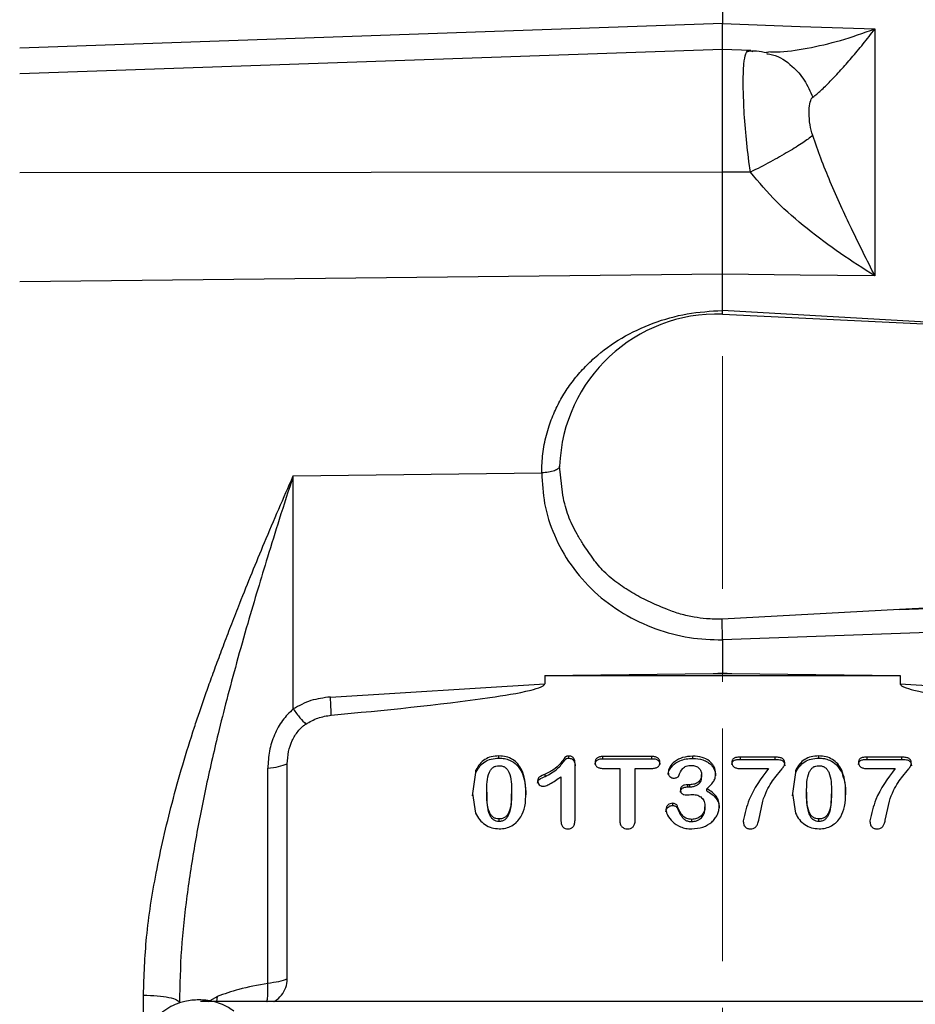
# Model space of a CAD drawing. Header units: inches. Extents: x 0.6 to 16.3, y 0.2 to 11.5.
# Tile 5 of 20: x 3.1 to 5.1, y 6.9 to 9.1. Entities that reach past the tile are written whole.
import ezdxf

# ---------------------------------------------------------------- set-up
doc = ezdxf.new("R2010")
doc.units = ezdxf.units.IN
doc.header["$MEASUREMENT"] = 0
doc.linetypes.add('CENTERX2', pattern=[0.8, 0.5, -0.1, 0.1, -0.1])
doc.styles.add('SLDTEXTSTYLE0', font='TXT', dxfattribs={"width": 0.75})
doc.dimstyles.new('SLDDIMSTYLE0', dxfattribs={"dimtxt": 0.137795, "dimasz": 0.14, "dimexe": 0, "dimexo": 0.0625, "dimgap": 0.034449, "dimtad": 0, "dimdec": 1, "dimlfac": 1.5, "dimrnd": 1e-09, "dimzin": 12, "dimdsep": 46, "dimtxsty": 'SLDTEXTSTYLE0', "dimblk1": 'CLOSED', "dimblk2": 'CLOSED', "dimsah": 1, "dimcen": 0.09, "dimadec": 0, "dimazin": 3, "dimtfac": 1, "dimtdec": 1, "dimtofl": 0, "dimtmove": 0, "dimatfit": 3, "dimldrblk": 'CLOSED', "dimfxl": 0, "dimfrac": 2, "dimtolj": 1, "dimtzin": 12, "dimarcsym": 0})
doc.dimstyles.new('SLDDIMSTYLE1', dxfattribs={"dimtxt": 0.137795, "dimasz": 0.14, "dimexe": 0, "dimexo": 0.0625, "dimgap": 0.034449, "dimtad": 0, "dimdec": 1, "dimlfac": 1.5, "dimrnd": 1e-09, "dimzin": 12, "dimdsep": 46, "dimtxsty": 'SLDTEXTSTYLE0', "dimblk1": 'CLOSED', "dimblk2": 'CLOSED', "dimsah": 1, "dimcen": 0.09, "dimadec": 0, "dimazin": 3, "dimtfac": 1, "dimtofl": 0, "dimtmove": 0, "dimatfit": 3, "dimldrblk": 'CLOSED', "dimfxl": 0, "dimfrac": 2, "dimtolj": 1, "dimtzin": 12, "dimarcsym": 0})

# ---------------------------------------------------------------- blocks, each defined once
blk = doc.blocks.new('_Closed')
at = {"color": 0, "linetype": 'ByBlock', "lineweight": -2}
for p, q in [((-1, 0.166667), (0, 0)), ((-1, 0.166667), (-1, -0.166667)), ((0, 0), (-1, -0.166667)), ((0, 0), (-1, 0))]:
    blk.add_line(p, q, dxfattribs=at)
blk = doc.blocks.new('_D_1')
at = {"color": 7, "linetype": 'Continuous', "lineweight": 0}
for p, q in [((5.9274, 10.0474), (5.8854, 10.0474)), ((5.8854, 10.0474), (5.8854, 9.8287)), ((6.2328, 10.0474), (6.2748, 10.0474)), ((6.2748, 10.0474), (6.2748, 9.8287)), ((7.6893, 5.975), (7.6893, 9.8883)), ((4.6439, 9.849), (5.7645, 9.849)), ((7.6893, 9.849), (6.3957, 9.849)), ((5.8854, 9.8287), (5.9274, 9.8287)), ((6.2748, 9.8287), (6.2328, 9.8287))]:
    blk.add_line(p, q, dxfattribs=at)
at = {"color": 7, "linetype": 'Continuous', "lineweight": 18, "xscale": 0.14, "yscale": 0.14, "rotation": 180.0000000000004}
blk.add_blockref('_Closed', (4.6439, 9.849), dxfattribs=at)
at = {"color": 7, "linetype": 'Continuous', "lineweight": 18, "xscale": 0.14, "yscale": 0.14}
blk.add_blockref('_Closed', (7.6893, 9.849), dxfattribs=at)
at = {"color": 7, "linetype": 'Continuous', "lineweight": 18, "char_height": 0.1378, "attachment_point": 1, "style": 'SLDTEXTSTYLE0'}
for s, insert in [('116', (5.9274, 10.0063)), ('4.6', (5.9528, 9.8001))]:
    blk.add_mtext(s, dxfattribs=dict(at, insert=insert))
blk = doc.blocks.new('_D_3')
at = {"color": 7, "linetype": 'Continuous', "lineweight": 0}
for p, q in [((2.8565, 10.7189), (2.8145, 10.7189)), ((2.8145, 10.7189), (2.8145, 10.5002)), ((3.162, 10.7189), (3.204, 10.7189)), ((3.204, 10.7189), (3.204, 10.5002)), ((1.1887, 7.6905), (1.1887, 10.5598)), ((4.6439, 10.1703), (4.6439, 10.5598)), ((1.1887, 10.5205), (2.6937, 10.5205)), ((4.6439, 10.5205), (3.3248, 10.5205)), ((2.8145, 10.5002), (2.8565, 10.5002)), ((3.204, 10.5002), (3.162, 10.5002))]:
    blk.add_line(p, q, dxfattribs=at)
at = {"color": 7, "linetype": 'Continuous', "lineweight": 18, "xscale": 0.14, "yscale": 0.14, "rotation": 180.0000000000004}
blk.add_blockref('_Closed', (1.1887, 10.5205), dxfattribs=at)
at = {"color": 7, "linetype": 'Continuous', "lineweight": 18, "xscale": 0.14, "yscale": 0.14}
blk.add_blockref('_Closed', (4.6439, 10.5205), dxfattribs=at)
at = {"color": 7, "linetype": 'Continuous', "lineweight": 18, "char_height": 0.1378, "attachment_point": 1, "style": 'SLDTEXTSTYLE0'}
for s, insert in [('132', (2.8565, 10.6778)), ('5.2', (2.882, 10.4716))]:
    blk.add_mtext(s, dxfattribs=dict(at, insert=insert))

msp = doc.modelspace()

# ---------------------------------------------------------------- linework, layer by layer
at = {"color": 7, "linetype": 'CENTERX2', "lineweight": 18}
msp.add_line((4.6439, 3.8355), (4.6439, 10.1309), dxfattribs=at)
at = {"color": 7, "linetype": 'Continuous', "lineweight": 25}
for p, q in [((4.6439, 9.407), (4.6439, 9.0496)), ((4.6439, 9.0496), (3.1343, 8.9966)), ((4.6439, 9.0496), (4.8106, 9.0438)), ((4.8106, 9.0438), (4.9714, 9.0382)), ((4.9714, 9.0382), (4.9714, 8.5078)), ((4.6439, 8.9942), (3.1343, 8.9415)), ((4.7046, 8.9921), (4.6439, 8.9942)), ((4.6439, 8.7306), (4.6439, 8.9942)), ((4.7041, 8.991), (4.7008, 8.9922)), ((4.8361, 8.8899), (4.8378, 8.8915)), ((4.7041, 8.7304), (4.7008, 8.7533)), ((4.6439, 8.7306), (3.1343, 8.7288)), ((4.7041, 8.7304), (4.6439, 8.7306)), ((4.6439, 8.5113), (3.1343, 8.4953)), ((4.6439, 8.4336), (4.6439, 8.5113)), ((4.8106, 8.5095), (4.6439, 8.5113)), ((4.9714, 8.5078), (4.8106, 8.5095)), ((4.6438, 8.4259), (4.6439, 8.4336)), ((4.6439, 8.4256), (6.4905, 8.3353)), ((3.7218, 8.078), (4.2556, 8.0847)), ((4.3008, 8.0365), (4.2942, 8.0991)), ((3.7218, 7.5775), (3.7218, 8.078)), ((6.4905, 7.8629), (5.0243, 7.7912)), ((5.0243, 7.7912), (5.5654, 7.8109)), ((5.0243, 7.7912), (4.6436, 7.7704)), ((5.5661, 7.7593), (4.6439, 7.7257)), ((4.6439, 7.7257), (4.6439, 7.6549)), ((4.2621, 7.6491), (4.6241, 7.6536)), ((4.2621, 7.6491), (4.2621, 7.6314)), ((4.2621, 7.6491), (5.0257, 7.6491)), ((4.6241, 7.6536), (4.6439, 7.6549)), ((4.6241, 7.6536), (4.6439, 7.6539)), ((4.6439, 7.6549), (4.6638, 7.6536)), ((4.6439, 7.6539), (4.6439, 7.6549)), ((4.6439, 7.6539), (4.6638, 7.6536)), ((4.6638, 7.6536), (5.0257, 7.6491)), ((5.0257, 7.6491), (5.0257, 7.6314)), ((3.8017, 7.6031), (4.2621, 7.6314)), ((5.0257, 7.6314), (5.4862, 7.6031)), ((4.1636, 7.4718), (4.1636, 7.4766)), ((4.3143, 7.4716), (4.3143, 7.4763)), ((4.4926, 7.4754), (4.3871, 7.4754)), ((4.3871, 7.4706), (4.3871, 7.4754)), ((4.3871, 7.4706), (4.4926, 7.4706)), ((4.4926, 7.4706), (4.4926, 7.4754)), ((4.5804, 7.4713), (4.5804, 7.4761)), ((4.7575, 7.4739), (4.683, 7.4739)), ((4.683, 7.4691), (4.683, 7.4739)), ((4.683, 7.4691), (4.7575, 7.4691)), ((4.7575, 7.4691), (4.7575, 7.4739)), ((4.8507, 7.4718), (4.8507, 7.4766)), ((5.0295, 7.4739), (4.955, 7.4739)), ((4.955, 7.4691), (4.955, 7.4739)), ((4.955, 7.4691), (5.0295, 7.4691)), ((5.0295, 7.4691), (5.0295, 7.4739)), ((3.6673, 6.9879), (3.6673, 7.4501)), ((3.7091, 6.9975), (3.7091, 7.4597)), ((4.1144, 7.4458), (4.1071, 7.3957)), ((4.1144, 7.441), (4.1144, 7.4458)), ((4.213, 7.4414), (4.213, 7.4462)), ((4.3274, 7.3408), (4.3274, 7.4603)), ((4.3871, 7.4498), (4.4233, 7.4498)), ((4.4233, 7.4498), (4.4233, 7.3386)), ((4.4564, 7.3386), (4.4564, 7.4498)), ((4.4564, 7.4498), (4.4926, 7.4498)), ((4.683, 7.4494), (4.7428, 7.4494)), ((4.8015, 7.4458), (4.7942, 7.3957)), ((4.8015, 7.441), (4.8015, 7.4458)), ((4.9001, 7.4414), (4.9001, 7.4462)), ((4.955, 7.4494), (5.0149, 7.4494)), ((4.1071, 7.3909), (4.1144, 7.441)), ((4.263, 7.4324), (4.263, 7.4372)), ((4.297, 7.4317), (4.297, 7.3367)), ((4.5993, 7.4318), (4.5993, 7.4366)), ((4.7942, 7.3909), (4.8015, 7.441)), ((4.5741, 7.4148), (4.5696, 7.4148)), ((4.5696, 7.41), (4.5696, 7.4148)), ((4.5696, 7.41), (4.5741, 7.41)), ((4.5741, 7.41), (4.5741, 7.4148)), ((4.6103, 7.4013), (4.6103, 7.4061)), ((4.1071, 7.3957), (4.1138, 7.3538)), ((4.1377, 7.3987), (4.1377, 7.3939)), ((4.1909, 7.3996), (4.1909, 7.3948)), ((4.7942, 7.3957), (4.8009, 7.3538)), ((4.8248, 7.3987), (4.8248, 7.3939)), ((4.878, 7.3996), (4.878, 7.3948)), ((4.5373, 7.37), (4.5373, 7.3748)), ((4.5471, 7.3641), (4.5471, 7.3689)), ((4.6064, 7.3627), (4.6064, 7.3675)), ((4.7218, 7.3386), (4.7304, 7.3796)), ((4.9938, 7.3386), (5.0025, 7.3796)), ((4.1642, 7.3364), (4.1642, 7.3411)), ((4.5782, 7.3355), (4.5782, 7.3403)), ((4.8513, 7.3364), (4.8513, 7.3411)), ((5.7655, 6.9487), (3.523, 6.9487))]:
    msp.add_line(p, q, dxfattribs=at)
at = {"color": 8, "linetype": 'Continuous', "lineweight": 25}
for p, q in [((4.7041, 8.991), (4.7094, 8.9901)), ((5.5536, 8.3811), (4.6439, 8.4336)), ((3.4001, 6.9104), (3.4001, 6.9625)), ((3.5399, 6.9487), (3.5586, 6.9597)), ((3.5586, 6.9597), (3.5573, 6.9487))]:
    msp.add_line(p, q, dxfattribs=at)
at = {"color": 7, "linetype": 'Continuous', "lineweight": 25}
msp.add_arc((4.6327, 8.0871), 0.3387, 88.1002, 177.965, dxfattribs=at)
for points, knots in [([(4.6439, 8.9928), (4.6439, 8.9927), (4.6439, 8.9921), (4.6439, 9.0011), (4.6439, 9.0194), (4.6439, 9.0395), (4.6439, 9.0496)], [0, 0, 0, 0, 0.079317, 0.386201, 0.693089, 1, 1, 1, 1]), ([(4.8378, 8.8915), (4.8435, 8.896), (4.8554, 8.9056), (4.8761, 8.9258), (4.8982, 8.9494), (4.9218, 8.9765), (4.9462, 9.0058), (4.963, 9.0274), (4.9714, 9.0382)], [0, 0, 0, 0, 0.1486331, 0.3078873, 0.4785515, 0.6434185, 0.8214681, 1, 1, 1, 1]), ([(4.7008, 8.7533), (4.6983, 8.7744), (4.6931, 8.8179), (4.6895, 8.8777), (4.6882, 8.9279), (4.6897, 8.9645), (4.6936, 8.988), (4.6984, 8.9908), (4.7008, 8.9922)], [0, 0, 0, 0, 0.169429, 0.348501, 0.514024, 0.677625, 0.839536, 1, 1, 1, 1]), ([(4.7394, 8.9867), (4.7318, 8.9882), (4.7161, 8.9914), (4.7024, 8.9902), (4.6953, 8.9895)], [0, 0, 0, 0, 0.479904, 1, 1, 1, 1]), ([(4.7435, 8.9883), (4.7413, 8.9881), (4.7384, 8.9878), (4.739, 8.9873), (4.7392, 8.9872)], [0, 0, 0, 0, 0.74825, 1, 1, 1, 1]), ([(4.8378, 8.8091), (4.8357, 8.817), (4.8311, 8.8345), (4.8297, 8.8579), (4.8304, 8.8782), (4.8343, 8.8862), (4.8361, 8.8899)], [0, 0, 0, 0, 0.223044, 0.490182, 0.763245, 1, 1, 1, 1]), ([(4.8378, 8.8091), (4.8314, 8.8043), (4.8188, 8.7947), (4.7866, 8.7748), (4.7476, 8.7527), (4.7186, 8.7379), (4.7041, 8.7304)], [0, 0, 0, 0, 0.2500574, 0.5, 0.7499426, 1, 1, 1, 1]), ([(4.9714, 8.5078), (4.963, 8.5244), (4.9462, 8.5577), (4.9218, 8.6078), (4.8982, 8.6584), (4.8761, 8.7086), (4.8554, 8.7588), (4.8435, 8.7927), (4.8378, 8.8091)], [0, 0, 0, 0, 0.178529, 0.356578, 0.521448, 0.69211, 0.851366, 1, 1, 1, 1]), ([(4.6439, 8.5113), (4.6439, 8.5277), (4.6439, 8.5606), (4.6439, 8.6156), (4.6439, 8.6728), (4.6439, 8.7113), (4.6439, 8.7306)], [0, 0, 0, 0, 0.250013, 0.500008, 0.749999, 1, 1, 1, 1]), ([(4.9714, 8.5078), (4.9467, 8.5234), (4.8974, 8.5546), (4.8263, 8.6078), (4.7595, 8.6649), (4.7223, 8.7089), (4.7041, 8.7304)], [0, 0, 0, 0, 0.257954, 0.513511, 0.761782, 1, 1, 1, 1]), ([(4.2556, 8.0847), (4.2561, 8.0984), (4.257, 8.1258), (4.2638, 8.1594), (4.2713, 8.185), (4.2778, 8.2029), (4.2871, 8.2246), (4.3008, 8.2506), (4.3204, 8.2798), (4.3432, 8.307), (4.3773, 8.3403), (4.4266, 8.3761), (4.4942, 8.4079), (4.5676, 8.4287), (4.6185, 8.432), (4.6439, 8.4336)], [0, 0, 0, 0, 0.072776, 0.145649, 0.183213, 0.215312, 0.248031, 0.309743, 0.372393, 0.434761, 0.497183, 0.622104, 0.748105, 0.873985, 1, 1, 1, 1]), ([(4.2942, 8.099), (4.2936, 8.0972), (4.2924, 8.0935), (4.2836, 8.0888), (4.2708, 8.0855), (4.2607, 8.085), (4.2556, 8.0847)], [0, 0, 0, 0, 0.250161, 0.5, 0.749839, 1, 1, 1, 1]), ([(4.2556, 8.0847), (4.2568, 8.0626), (4.2594, 8.017), (4.281, 7.9496), (4.3168, 7.8849), (4.3673, 7.8274), (4.4293, 7.7809), (4.4989, 7.7481), (4.5713, 7.7286), (4.6202, 7.7266), (4.6439, 7.7257)], [0, 0, 0, 0, 0.11652, 0.239992, 0.368582, 0.499903, 0.63124, 0.759875, 0.883411, 1, 1, 1, 1]), ([(3.4001, 6.9625), (3.4015, 7.004), (3.4046, 7.0914), (3.4268, 7.2297), (3.4613, 7.3806), (3.4954, 7.4952), (3.5204, 7.5708), (3.5322, 7.6048), (3.545, 7.6409), (3.559, 7.679), (3.574, 7.7192), (3.5901, 7.7612), (3.6186, 7.8339), (3.6622, 7.941), (3.7011, 8.0306), (3.7218, 8.078)], [0, 0, 0, 0, 0.106746, 0.224896, 0.355323, 0.498693, 0.527251, 0.557806, 0.590361, 0.62492, 0.661487, 0.700065, 0.740657, 0.862677, 1, 1, 1, 1]), ([(3.7218, 8.078), (3.7118, 8.047), (3.6932, 7.9893), (3.6679, 7.9081), (3.6453, 7.8336), (3.623, 7.7581), (3.6006, 7.6789), (3.5795, 7.5998), (3.5566, 7.5094), (3.5333, 7.4074), (3.5104, 7.2911), (3.4927, 7.1765), (3.48, 7.0615), (3.4782, 6.9851), (3.4773, 6.9469)], [0, 0, 0, 0, 0.087502, 0.162647, 0.225434, 0.292375, 0.368527, 0.439067, 0.503997, 0.608183, 0.706666, 0.805639, 0.902858, 1, 1, 1, 1]), ([(4.6437, 7.7701), (4.6322, 7.7703), (4.612, 7.7705), (4.5821, 7.7745), (4.5539, 7.7806), (4.5225, 7.7921), (4.4888, 7.8063), (4.4536, 7.8245), (4.42, 7.8461), (4.3897, 7.8702), (4.3654, 7.9005), (4.3468, 7.9277), (4.3318, 7.9523), (4.3213, 7.9725), (4.3127, 7.9922), (4.3059, 8.0135), (4.3026, 8.0283), (4.3008, 8.0365)], [0, 0, 0, 0, 0.071099, 0.125233, 0.187882, 0.250317, 0.334109, 0.41805, 0.499599, 0.587822, 0.663932, 0.750074, 0.803287, 0.85213, 0.899124, 0.944681, 1, 1, 1, 1]), ([(4.6439, 7.7257), (4.6439, 7.7295), (4.6438, 7.7374), (4.6437, 7.75), (4.6436, 7.7617), (4.6436, 7.7676), (4.6436, 7.7704)], [0, 0, 0, 0, 0.240908, 0.500322, 0.756906, 1, 1, 1, 1]), ([(3.8036, 7.5641), (3.9175, 7.5749), (4.0611, 7.5885), (4.2114, 7.6121), (4.2498, 7.6225), (4.2593, 7.6273), (4.2615, 7.6295), (4.262, 7.6306), (4.2621, 7.6311), (4.2621, 7.6314)], [0, 0, 0, 0, 0.73527, 0.927818, 0.977745, 0.991719, 0.996359, 0.998259, 1, 1, 1, 1]), ([(5.0257, 7.6314), (5.0258, 7.6311), (5.0258, 7.6306), (5.0264, 7.6295), (5.0285, 7.6273), (5.0381, 7.6225), (5.0765, 7.6121), (5.2268, 7.5885), (5.3704, 7.5749), (5.4842, 7.5641)], [0, 0, 0, 0, 0.001741, 0.003641, 0.008281, 0.022255, 0.072182, 0.26473, 1, 1, 1, 1]), ([(3.8017, 7.6031), (3.7875, 7.6013), (3.7591, 7.5978), (3.7342, 7.5843), (3.7218, 7.5775)], [0, 0, 0, 0, 0.500024, 1, 1, 1, 1]), ([(3.7218, 7.5775), (3.7137, 7.5696), (3.6971, 7.5534), (3.6805, 7.5218), (3.6693, 7.4868), (3.668, 7.4625), (3.6673, 7.4501)], [0, 0, 0, 0, 0.231235, 0.47735, 0.734686, 1, 1, 1, 1]), ([(3.7218, 7.5775), (3.7268, 7.5707), (3.7368, 7.5572), (3.7449, 7.5491), (3.7489, 7.545)], [0, 0, 0, 0, 0.500116, 1, 1, 1, 1]), ([(3.7489, 7.545), (3.7574, 7.5498), (3.7743, 7.5596), (3.7938, 7.5626), (3.8036, 7.5641)], [0, 0, 0, 0, 0.499962, 1, 1, 1, 1]), ([(3.7091, 7.4597), (3.7096, 7.4684), (3.7106, 7.4855), (3.7189, 7.5093), (3.7292, 7.5266), (3.7385, 7.5367), (3.7439, 7.5414), (3.7468, 7.5436), (3.7484, 7.5447), (3.7488, 7.5449), (3.7489, 7.545)], [0, 0, 0, 0, 0.272222, 0.530397, 0.77184, 0.886373, 0.943225, 0.985855, 0.995024, 1, 1, 1, 1]), ([(4.1636, 7.4766), (4.1581, 7.4762), (4.1475, 7.4756), (4.1331, 7.4693), (4.1215, 7.4593), (4.1168, 7.4504), (4.1144, 7.4458)], [0, 0, 0, 0, 0.259733, 0.500065, 0.740209, 1, 1, 1, 1]), ([(4.1144, 7.441), (4.1169, 7.4456), (4.1215, 7.4545), (4.1331, 7.4646), (4.1475, 7.4708), (4.1581, 7.4715), (4.1636, 7.4718)], [0, 0, 0, 0, 0.259903, 0.500082, 0.740157, 1, 1, 1, 1]), ([(4.213, 7.4462), (4.2104, 7.4507), (4.2054, 7.4594), (4.1937, 7.4694), (4.1794, 7.4756), (4.169, 7.4762), (4.1636, 7.4766)], [0, 0, 0, 0, 0.262944, 0.502785, 0.74319, 1, 1, 1, 1]), ([(4.1636, 7.4718), (4.1677, 7.4716), (4.1756, 7.4712), (4.1892, 7.4671), (4.2034, 7.4577), (4.2097, 7.447), (4.213, 7.4414)], [0, 0, 0, 0, 0.195927, 0.37919, 0.675676, 1, 1, 1, 1]), ([(4.3143, 7.4763), (4.3128, 7.4763), (4.3108, 7.4762), (4.3084, 7.4754), (4.3063, 7.4738), (4.3034, 7.47), (4.2966, 7.4613), (4.2846, 7.4478), (4.2706, 7.4409), (4.263, 7.4372)], [0, 0, 0, 0, 0.065831, 0.09088, 0.112224, 0.18139, 0.31076, 0.624943, 1, 1, 1, 1]), ([(4.263, 7.4324), (4.2725, 7.4374), (4.2892, 7.4462), (4.3008, 7.4618), (4.3065, 7.4691), (4.3083, 7.4706), (4.3107, 7.4714), (4.3129, 7.4715), (4.3143, 7.4716)], [0, 0, 0, 0, 0.476188, 0.8308566, 0.8866704, 0.9048849, 0.9350447, 1, 1, 1, 1]), ([(4.3274, 7.4603), (4.3273, 7.4625), (4.327, 7.4667), (4.3247, 7.4714), (4.322, 7.474), (4.3197, 7.4754), (4.3171, 7.4762), (4.3153, 7.4763), (4.3143, 7.4763)], [0, 0, 0, 0, 0.297933, 0.548323, 0.662981, 0.772252, 0.882517, 1, 1, 1, 1]), ([(4.3143, 7.4716), (4.316, 7.4714), (4.3185, 7.4712), (4.3213, 7.4697), (4.3233, 7.468), (4.3251, 7.4657), (4.327, 7.4615), (4.3272, 7.458), (4.3274, 7.4555)], [0, 0, 0, 0, 0.204734, 0.302495, 0.402966, 0.53506, 0.675051, 1, 1, 1, 1]), ([(4.3871, 7.4754), (4.3847, 7.4752), (4.3812, 7.4751), (4.3771, 7.4735), (4.3746, 7.472), (4.3727, 7.4701), (4.3713, 7.4679), (4.3705, 7.4653), (4.3704, 7.4635), (4.3703, 7.4626)], [0, 0, 0, 0, 0.295736, 0.422285, 0.540328, 0.652678, 0.762832, 0.87679, 1, 1, 1, 1]), ([(4.3703, 7.4578), (4.3705, 7.4594), (4.3707, 7.4618), (4.3722, 7.4647), (4.3739, 7.4666), (4.3763, 7.4684), (4.3807, 7.4702), (4.3845, 7.4704), (4.3871, 7.4706)], [0, 0, 0, 0, 0.21304, 0.311914, 0.410894, 0.539977, 0.677146, 1, 1, 1, 1]), ([(4.5096, 7.4626), (4.5094, 7.4643), (4.5092, 7.4669), (4.5073, 7.47), (4.5055, 7.4719), (4.5031, 7.4735), (4.4988, 7.4751), (4.4952, 7.4753), (4.4926, 7.4754)], [0, 0, 0, 0, 0.2277164, 0.335919, 0.4467931, 0.5636177, 0.6914758, 1, 1, 1, 1]), ([(4.4926, 7.4706), (4.4956, 7.4705), (4.4996, 7.4703), (4.5041, 7.4682), (4.5069, 7.4659), (4.5092, 7.4624), (4.5094, 7.4594), (4.5096, 7.4578)], [0, 0, 0, 0, 0.351167, 0.48114, 0.607126, 0.797339, 1, 1, 1, 1]), ([(4.5804, 7.4761), (4.5728, 7.4755), (4.5588, 7.4745), (4.5413, 7.4656), (4.532, 7.4554), (4.528, 7.4471), (4.5276, 7.4431), (4.5274, 7.4412)], [0, 0, 0, 0, 0.319783, 0.59199, 0.81823, 0.914479, 1, 1, 1, 1]), ([(4.5274, 7.4364), (4.5276, 7.4381), (4.5279, 7.4417), (4.5308, 7.4484), (4.538, 7.4578), (4.5505, 7.466), (4.5659, 7.4706), (4.5755, 7.4711), (4.5804, 7.4713)], [0, 0, 0, 0, 0.076947, 0.162001, 0.322259, 0.595571, 0.791423, 1, 1, 1, 1]), ([(4.6292, 7.4384), (4.629, 7.441), (4.6287, 7.4461), (4.6261, 7.4534), (4.6219, 7.46), (4.6138, 7.4676), (4.5999, 7.4748), (4.5872, 7.4756), (4.5804, 7.4761)], [0, 0, 0, 0, 0.117385, 0.231573, 0.34588, 0.464155, 0.715758, 1, 1, 1, 1]), ([(4.5804, 7.4713), (4.5878, 7.4708), (4.5991, 7.47), (4.6117, 7.4639), (4.619, 7.4583), (4.6244, 7.4518), (4.6284, 7.4435), (4.6289, 7.437), (4.6292, 7.4337)], [0, 0, 0, 0, 0.307697, 0.477919, 0.593167, 0.703865, 0.849393, 1, 1, 1, 1]), ([(4.683, 7.4739), (4.6804, 7.4738), (4.6757, 7.4737), (4.6702, 7.4725), (4.667, 7.4706), (4.6654, 7.4684), (4.6645, 7.4657), (4.6644, 7.4637), (4.6644, 7.4626)], [0, 0, 0, 0, 0.305757, 0.54454, 0.645827, 0.748383, 0.863677, 1, 1, 1, 1]), ([(4.6644, 7.4578), (4.6644, 7.4588), (4.6645, 7.4607), (4.6653, 7.4633), (4.6666, 7.4654), (4.6698, 7.4676), (4.6755, 7.4689), (4.6803, 7.469), (4.683, 7.4691)], [0, 0, 0, 0, 0.128264, 0.237656, 0.33463, 0.428247, 0.689442, 1, 1, 1, 1]), ([(4.7778, 7.4604), (4.7777, 7.4615), (4.7776, 7.4636), (4.7767, 7.4666), (4.7752, 7.469), (4.773, 7.4709), (4.7701, 7.4723), (4.7649, 7.4737), (4.7606, 7.4738), (4.7575, 7.4739)], [0, 0, 0, 0, 0.12618, 0.237282, 0.339087, 0.439004, 0.548012, 0.675696, 1, 1, 1, 1]), ([(4.7575, 7.4691), (4.7607, 7.469), (4.7652, 7.4689), (4.7705, 7.4674), (4.7733, 7.4659), (4.7754, 7.464), (4.7774, 7.4606), (4.7776, 7.4577), (4.7778, 7.4556)], [0, 0, 0, 0, 0.336117, 0.467141, 0.578578, 0.673908, 0.772055, 1, 1, 1, 1]), ([(4.8507, 7.4766), (4.8452, 7.4762), (4.8346, 7.4756), (4.8202, 7.4693), (4.8086, 7.4593), (4.8039, 7.4504), (4.8015, 7.4458)], [0, 0, 0, 0, 0.259733, 0.500065, 0.740209, 1, 1, 1, 1]), ([(4.8015, 7.441), (4.8039, 7.4456), (4.8086, 7.4545), (4.8202, 7.4646), (4.8346, 7.4708), (4.8452, 7.4715), (4.8507, 7.4718)], [0, 0, 0, 0, 0.2599028, 0.5000825, 0.740157, 1, 1, 1, 1]), ([(4.9001, 7.4462), (4.8975, 7.4507), (4.8925, 7.4594), (4.8808, 7.4694), (4.8665, 7.4756), (4.8561, 7.4762), (4.8507, 7.4766)], [0, 0, 0, 0, 0.262944, 0.502785, 0.74319, 1, 1, 1, 1]), ([(4.8507, 7.4718), (4.8548, 7.4716), (4.8627, 7.4712), (4.8763, 7.4671), (4.8905, 7.4577), (4.8968, 7.447), (4.9001, 7.4414)], [0, 0, 0, 0, 0.195927, 0.37919, 0.675676, 1, 1, 1, 1]), ([(4.955, 7.4739), (4.9524, 7.4738), (4.9478, 7.4737), (4.9423, 7.4725), (4.939, 7.4706), (4.9375, 7.4684), (4.9365, 7.4657), (4.9364, 7.4637), (4.9364, 7.4626)], [0, 0, 0, 0, 0.305757, 0.54454, 0.645827, 0.748383, 0.863677, 1, 1, 1, 1]), ([(4.9364, 7.4578), (4.9364, 7.4588), (4.9365, 7.4607), (4.9373, 7.4633), (4.9387, 7.4654), (4.9418, 7.4676), (4.9475, 7.4689), (4.9524, 7.469), (4.955, 7.4691)], [0, 0, 0, 0, 0.128264, 0.237656, 0.33463, 0.428247, 0.689442, 1, 1, 1, 1]), ([(5.0498, 7.4604), (5.0497, 7.4615), (5.0497, 7.4636), (5.0487, 7.4666), (5.0472, 7.469), (5.045, 7.4709), (5.0421, 7.4723), (5.0369, 7.4737), (5.0326, 7.4738), (5.0295, 7.4739)], [0, 0, 0, 0, 0.12618, 0.237282, 0.339087, 0.439004, 0.548012, 0.675696, 1, 1, 1, 1]), ([(5.0295, 7.4691), (5.0327, 7.469), (5.0372, 7.4689), (5.0425, 7.4674), (5.0454, 7.4659), (5.0474, 7.464), (5.0494, 7.4606), (5.0496, 7.4577), (5.0498, 7.4556)], [0, 0, 0, 0, 0.336117, 0.467141, 0.578578, 0.673908, 0.772055, 1, 1, 1, 1]), ([(3.6673, 7.4501), (3.6753, 7.4511), (3.6914, 7.4531), (3.7032, 7.4575), (3.7091, 7.4597)], [0, 0, 0, 0, 0.4999987, 1, 1, 1, 1]), ([(4.1377, 7.3987), (4.1377, 7.4135), (4.1376, 7.4306), (4.1464, 7.4476), (4.1512, 7.4522), (4.1572, 7.455), (4.1617, 7.4553), (4.164, 7.4555)], [0, 0, 0, 0, 0.630876, 0.731076, 0.819834, 0.906222, 1, 1, 1, 1]), ([(4.164, 7.4555), (4.1664, 7.4553), (4.171, 7.455), (4.1772, 7.4523), (4.182, 7.4476), (4.1911, 7.431), (4.191, 7.4141), (4.1909, 7.3996)], [0, 0, 0, 0, 0.098583, 0.187372, 0.27575, 0.378891, 1, 1, 1, 1]), ([(4.2215, 7.3975), (4.2214, 7.4069), (4.2211, 7.4236), (4.2154, 7.4393), (4.213, 7.4462)], [0, 0, 0, 0, 0.564535, 1, 1, 1, 1]), ([(4.3703, 7.4626), (4.3705, 7.4608), (4.3707, 7.4581), (4.3726, 7.4551), (4.3744, 7.4532), (4.3768, 7.4516), (4.381, 7.4501), (4.3846, 7.4499), (4.3871, 7.4498)], [0, 0, 0, 0, 0.231706, 0.340424, 0.451074, 0.567355, 0.69442, 1, 1, 1, 1]), ([(4.4926, 7.4498), (4.4952, 7.4499), (4.4987, 7.4501), (4.503, 7.4516), (4.5054, 7.4532), (4.5073, 7.4551), (4.5092, 7.4581), (4.5094, 7.4608), (4.5096, 7.4626)], [0, 0, 0, 0, 0.304735, 0.432184, 0.549218, 0.660036, 0.768681, 1, 1, 1, 1]), ([(4.5501, 7.4335), (4.5525, 7.4393), (4.5554, 7.4464), (4.5622, 7.4526), (4.5681, 7.4556), (4.5735, 7.4559), (4.5773, 7.4562)], [0, 0, 0, 0, 0.495092, 0.599393, 0.7153, 1, 1, 1, 1]), ([(4.5773, 7.4562), (4.5804, 7.4559), (4.5849, 7.4556), (4.5902, 7.453), (4.5944, 7.4497), (4.5985, 7.4442), (4.599, 7.4392), (4.5993, 7.4366)], [0, 0, 0, 0, 0.271425, 0.396173, 0.520868, 0.760631, 1, 1, 1, 1]), ([(4.6644, 7.4626), (4.6644, 7.4615), (4.6645, 7.4595), (4.6654, 7.4567), (4.6669, 7.4544), (4.6698, 7.4518), (4.6754, 7.4497), (4.6802, 7.4495), (4.683, 7.4494)], [0, 0, 0, 0, 0.127454, 0.241374, 0.347669, 0.453532, 0.692037, 1, 1, 1, 1]), ([(4.7428, 7.4494), (4.7269, 7.4281), (4.7012, 7.3936), (4.6921, 7.3528), (4.6887, 7.3373)], [0, 0, 0, 0, 0.619417, 1, 1, 1, 1]), ([(4.7304, 7.3796), (4.7332, 7.3872), (4.7382, 7.401), (4.7485, 7.4186), (4.7598, 7.4341), (4.7697, 7.4454), (4.7758, 7.4538), (4.7775, 7.4579), (4.7777, 7.4596), (4.7778, 7.4604)], [0, 0, 0, 0, 0.2576312, 0.4704578, 0.6466313, 0.8617283, 0.9432493, 0.9743152, 1, 1, 1, 1]), ([(4.8248, 7.3987), (4.8248, 7.4135), (4.8247, 7.4306), (4.8335, 7.4476), (4.8383, 7.4522), (4.8443, 7.455), (4.8488, 7.4553), (4.8511, 7.4555)], [0, 0, 0, 0, 0.630876, 0.731076, 0.819834, 0.906222, 1, 1, 1, 1]), ([(4.8511, 7.4555), (4.8535, 7.4553), (4.8581, 7.455), (4.8643, 7.4523), (4.8691, 7.4476), (4.8782, 7.431), (4.8781, 7.4141), (4.878, 7.3996)], [0, 0, 0, 0, 0.0985825, 0.1873718, 0.2757504, 0.3788912, 1, 1, 1, 1]), ([(4.9086, 7.3975), (4.9085, 7.4069), (4.9082, 7.4236), (4.9025, 7.4393), (4.9001, 7.4462)], [0, 0, 0, 0, 0.564535, 1, 1, 1, 1]), ([(4.9364, 7.4626), (4.9365, 7.4615), (4.9365, 7.4595), (4.9374, 7.4567), (4.9389, 7.4544), (4.9419, 7.4518), (4.9474, 7.4497), (4.9523, 7.4495), (4.955, 7.4494)], [0, 0, 0, 0, 0.127454, 0.241374, 0.347669, 0.453532, 0.692037, 1, 1, 1, 1]), ([(5.0149, 7.4494), (4.999, 7.4281), (4.9733, 7.3936), (4.9642, 7.3528), (4.9607, 7.3373)], [0, 0, 0, 0, 0.619417, 1, 1, 1, 1]), ([(5.0025, 7.3796), (5.0052, 7.3872), (5.0103, 7.401), (5.0206, 7.4186), (5.0318, 7.4341), (5.0418, 7.4454), (5.0478, 7.4538), (5.0495, 7.4579), (5.0497, 7.4596), (5.0498, 7.4604)], [0, 0, 0, 0, 0.257631, 0.470458, 0.646631, 0.861728, 0.943249, 0.974315, 1, 1, 1, 1]), ([(4.213, 7.4414), (4.2154, 7.4345), (4.2211, 7.4188), (4.2214, 7.4021), (4.2215, 7.3927)], [0, 0, 0, 0, 0.435601, 1, 1, 1, 1]), ([(4.263, 7.4372), (4.2585, 7.4354), (4.2534, 7.4333), (4.2488, 7.4293), (4.2472, 7.4267), (4.247, 7.4244), (4.2468, 7.4229)], [0, 0, 0, 0, 0.604463, 0.696155, 0.788954, 1, 1, 1, 1]), ([(4.2468, 7.4181), (4.247, 7.4197), (4.2472, 7.4219), (4.2488, 7.4245), (4.2534, 7.4286), (4.2585, 7.4306), (4.263, 7.4324)], [0, 0, 0, 0, 0.210704, 0.30359, 0.395484, 1, 1, 1, 1]), ([(4.2587, 7.4113), (4.2608, 7.4116), (4.2659, 7.4125), (4.2791, 7.4193), (4.2893, 7.4264), (4.297, 7.4317)], [0, 0, 0, 0, 0.140467, 0.350882, 1, 1, 1, 1]), ([(4.5274, 7.4412), (4.5276, 7.4395), (4.5278, 7.437), (4.5295, 7.434), (4.5316, 7.4317), (4.5342, 7.43), (4.5371, 7.429), (4.5386, 7.4289), (4.5393, 7.4289)], [0, 0, 0, 0, 0.277755, 0.406604, 0.535941, 0.776145, 0.887959, 1, 1, 1, 1]), ([(4.5393, 7.4289), (4.5405, 7.429), (4.5429, 7.4291), (4.546, 7.4299), (4.5482, 7.4311), (4.5494, 7.4324), (4.5499, 7.4331), (4.5501, 7.4335)], [0, 0, 0, 0, 0.2947417, 0.5598793, 0.7910366, 0.8964297, 1, 1, 1, 1]), ([(4.5993, 7.4366), (4.5992, 7.4349), (4.5991, 7.4317), (4.5977, 7.4273), (4.5953, 7.4234), (4.5909, 7.4193), (4.5838, 7.4155), (4.5774, 7.415), (4.5741, 7.4148)], [0, 0, 0, 0, 0.139171, 0.265713, 0.385766, 0.506466, 0.747667, 1, 1, 1, 1]), ([(4.5741, 7.41), (4.5767, 7.4102), (4.5819, 7.4105), (4.5885, 7.4131), (4.5935, 7.4166), (4.597, 7.4209), (4.599, 7.4261), (4.5992, 7.4299), (4.5993, 7.4318)], [0, 0, 0, 0, 0.203367, 0.39611, 0.548492, 0.689544, 0.836345, 1, 1, 1, 1]), ([(4.6103, 7.4061), (4.6155, 7.4105), (4.6231, 7.417), (4.6286, 7.4289), (4.629, 7.4352), (4.6292, 7.4384)], [0, 0, 0, 0, 0.511327, 0.744649, 1, 1, 1, 1]), ([(4.9001, 7.4414), (4.9025, 7.4345), (4.9082, 7.4188), (4.9085, 7.4021), (4.9086, 7.3927)], [0, 0, 0, 0, 0.435601, 1, 1, 1, 1]), ([(4.2468, 7.4229), (4.247, 7.4214), (4.2474, 7.4184), (4.2503, 7.4146), (4.2535, 7.4124), (4.2565, 7.4114), (4.258, 7.4113), (4.2587, 7.4113)], [0, 0, 0, 0, 0.250077, 0.506967, 0.758575, 0.878069, 1, 1, 1, 1]), ([(4.5696, 7.4148), (4.5672, 7.4147), (4.5638, 7.4145), (4.5598, 7.4132), (4.5575, 7.4118), (4.5558, 7.4101), (4.5545, 7.4082), (4.5537, 7.406), (4.5536, 7.4045), (4.5535, 7.4037)], [0, 0, 0, 0, 0.314013, 0.444845, 0.563862, 0.674453, 0.780199, 0.886845, 1, 1, 1, 1]), ([(4.5535, 7.3989), (4.5537, 7.4002), (4.5539, 7.4029), (4.5561, 7.4059), (4.5587, 7.4078), (4.5629, 7.4097), (4.5668, 7.4099), (4.5696, 7.41)], [0, 0, 0, 0, 0.191302, 0.374836, 0.498364, 0.627325, 1, 1, 1, 1]), ([(4.5535, 7.4037), (4.5537, 7.4021), (4.5539, 7.3999), (4.5554, 7.3972), (4.5569, 7.3956), (4.5587, 7.3944), (4.5619, 7.3931), (4.5646, 7.3929), (4.5665, 7.3928)], [0, 0, 0, 0, 0.250412, 0.364556, 0.47815, 0.593628, 0.715983, 1, 1, 1, 1]), ([(4.6371, 7.3688), (4.6368, 7.3726), (4.6362, 7.3801), (4.6307, 7.3905), (4.622, 7.3995), (4.6144, 7.4038), (4.6103, 7.4061)], [0, 0, 0, 0, 0.239833, 0.472821, 0.720214, 1, 1, 1, 1]), ([(4.1642, 7.3411), (4.1619, 7.3413), (4.1574, 7.3416), (4.1513, 7.3445), (4.1466, 7.3493), (4.1374, 7.3664), (4.1376, 7.3838), (4.1377, 7.3987)], [0, 0, 0, 0, 0.093757, 0.1799272, 0.2682147, 0.3714343, 1, 1, 1, 1]), ([(4.1377, 7.3939), (4.1376, 7.379), (4.1374, 7.3616), (4.1466, 7.3445), (4.1513, 7.3397), (4.1574, 7.3368), (4.1619, 7.3365), (4.1642, 7.3364)], [0, 0, 0, 0, 0.628557, 0.731666, 0.82006, 0.906245, 1, 1, 1, 1]), ([(4.1909, 7.3996), (4.191, 7.3845), (4.1913, 7.367), (4.1822, 7.3496), (4.1775, 7.3446), (4.1713, 7.3416), (4.1666, 7.3413), (4.1642, 7.3411)], [0, 0, 0, 0, 0.624426, 0.728797, 0.817035, 0.904355, 1, 1, 1, 1]), ([(4.1642, 7.3364), (4.1666, 7.3365), (4.1713, 7.3368), (4.1775, 7.3398), (4.1822, 7.3448), (4.1913, 7.3622), (4.191, 7.3798), (4.1909, 7.3948)], [0, 0, 0, 0, 0.095519, 0.182966, 0.271107, 0.375577, 1, 1, 1, 1]), ([(4.211, 7.3456), (4.2142, 7.353), (4.2215, 7.3696), (4.2215, 7.3875), (4.2215, 7.3975)], [0, 0, 0, 0, 0.444403, 1, 1, 1, 1]), ([(4.5665, 7.3928), (4.5672, 7.3928), (4.5692, 7.3929), (4.5735, 7.3933), (4.5771, 7.3935), (4.5794, 7.3936)], [0, 0, 0, 0, 0.167874, 0.465205, 1, 1, 1, 1]), ([(4.5794, 7.3936), (4.5833, 7.3934), (4.5889, 7.393), (4.5954, 7.3899), (4.5994, 7.3868), (4.6026, 7.383), (4.6058, 7.3766), (4.6062, 7.3712), (4.6064, 7.3675)], [0, 0, 0, 0, 0.259951, 0.377314, 0.493119, 0.609791, 0.729943, 1, 1, 1, 1]), ([(4.6103, 7.4013), (4.6144, 7.399), (4.622, 7.3947), (4.6307, 7.3857), (4.6362, 7.3753), (4.6368, 7.3678), (4.6371, 7.364)], [0, 0, 0, 0, 0.2797436, 0.5271444, 0.7601597, 1, 1, 1, 1]), ([(4.8513, 7.3411), (4.849, 7.3413), (4.8445, 7.3416), (4.8384, 7.3445), (4.8337, 7.3493), (4.8245, 7.3664), (4.8247, 7.3838), (4.8248, 7.3987)], [0, 0, 0, 0, 0.093757, 0.179927, 0.268215, 0.371434, 1, 1, 1, 1]), ([(4.8248, 7.3939), (4.8247, 7.379), (4.8245, 7.3616), (4.8337, 7.3445), (4.8384, 7.3397), (4.8445, 7.3368), (4.849, 7.3365), (4.8513, 7.3364)], [0, 0, 0, 0, 0.628557, 0.731666, 0.82006, 0.906245, 1, 1, 1, 1]), ([(4.878, 7.3996), (4.8781, 7.3845), (4.8784, 7.367), (4.8693, 7.3496), (4.8646, 7.3446), (4.8584, 7.3416), (4.8537, 7.3413), (4.8513, 7.3411)], [0, 0, 0, 0, 0.624426, 0.728797, 0.817035, 0.904355, 1, 1, 1, 1]), ([(4.8513, 7.3364), (4.8537, 7.3365), (4.8584, 7.3368), (4.8646, 7.3398), (4.8693, 7.3448), (4.8784, 7.3622), (4.8781, 7.3798), (4.878, 7.3948)], [0, 0, 0, 0, 0.095519, 0.1829662, 0.2711071, 0.3755766, 1, 1, 1, 1]), ([(4.8981, 7.3456), (4.9013, 7.353), (4.9086, 7.3696), (4.9086, 7.3875), (4.9086, 7.3975)], [0, 0, 0, 0, 0.444403, 1, 1, 1, 1]), ([(4.5373, 7.3748), (4.5353, 7.3746), (4.5315, 7.3743), (4.5274, 7.3718), (4.5249, 7.3692), (4.5231, 7.366), (4.5228, 7.3633), (4.5226, 7.3614)], [0, 0, 0, 0, 0.2538097, 0.4961658, 0.6177738, 0.7386988, 1, 1, 1, 1]), ([(4.5226, 7.3566), (4.5228, 7.3582), (4.523, 7.3611), (4.5253, 7.3652), (4.5289, 7.3681), (4.5331, 7.3698), (4.5358, 7.37), (4.5373, 7.37)], [0, 0, 0, 0, 0.211325, 0.405401, 0.643623, 0.816179, 1, 1, 1, 1]), ([(4.5226, 7.3614), (4.5229, 7.3596), (4.5234, 7.3555), (4.5273, 7.3463), (4.5363, 7.334), (4.5509, 7.3248), (4.5655, 7.3203), (4.5737, 7.32), (4.578, 7.3198)], [0, 0, 0, 0, 0.074943, 0.172343, 0.408292, 0.682926, 0.83581, 1, 1, 1, 1]), ([(4.5471, 7.3689), (4.5467, 7.3697), (4.5458, 7.3714), (4.5433, 7.3732), (4.5404, 7.3746), (4.5383, 7.3747), (4.5373, 7.3748)], [0, 0, 0, 0, 0.232209, 0.486543, 0.747724, 1, 1, 1, 1]), ([(4.5373, 7.37), (4.5383, 7.37), (4.5403, 7.3698), (4.5431, 7.3686), (4.5457, 7.3668), (4.5466, 7.365), (4.5471, 7.3641)], [0, 0, 0, 0, 0.241543, 0.488813, 0.755125, 1, 1, 1, 1]), ([(4.5782, 7.3403), (4.5746, 7.3406), (4.5693, 7.341), (4.5631, 7.3441), (4.5542, 7.3519), (4.5504, 7.3611), (4.5471, 7.3689)], [0, 0, 0, 0, 0.231043, 0.336188, 0.441297, 1, 1, 1, 1]), ([(4.5471, 7.3641), (4.5494, 7.3588), (4.5526, 7.3517), (4.5586, 7.3433), (4.5636, 7.3387), (4.5706, 7.3359), (4.5756, 7.3357), (4.5782, 7.3355)], [0, 0, 0, 0, 0.391867, 0.524527, 0.683004, 0.832737, 1, 1, 1, 1]), ([(4.578, 7.3198), (4.5862, 7.3205), (4.6019, 7.3218), (4.6186, 7.3316), (4.6282, 7.3417), (4.6333, 7.3502), (4.6365, 7.3593), (4.6369, 7.3656), (4.6371, 7.3688)], [0, 0, 0, 0, 0.2788509, 0.5314833, 0.6519581, 0.7694251, 0.8849594, 1, 1, 1, 1]), ([(4.6064, 7.3675), (4.6063, 7.3655), (4.6061, 7.3616), (4.6037, 7.3545), (4.5982, 7.3472), (4.5888, 7.3414), (4.5817, 7.3407), (4.5782, 7.3403)], [0, 0, 0, 0, 0.14114, 0.273659, 0.530201, 0.769849, 1, 1, 1, 1]), ([(4.5782, 7.3355), (4.5818, 7.3359), (4.5885, 7.3366), (4.5974, 7.3419), (4.603, 7.3486), (4.606, 7.3559), (4.6063, 7.3604), (4.6064, 7.3627)], [0, 0, 0, 0, 0.234085, 0.449574, 0.679578, 0.835271, 1, 1, 1, 1]), ([(4.1138, 7.3538), (4.1163, 7.3489), (4.1212, 7.3394), (4.1335, 7.3285), (4.1482, 7.3212), (4.159, 7.3204), (4.1645, 7.32)], [0, 0, 0, 0, 0.261751, 0.510701, 0.753859, 1, 1, 1, 1]), ([(4.1645, 7.32), (4.1692, 7.3203), (4.1786, 7.3209), (4.1916, 7.3262), (4.203, 7.3344), (4.2083, 7.3418), (4.211, 7.3456)], [0, 0, 0, 0, 0.250944, 0.495298, 0.741992, 1, 1, 1, 1]), ([(4.3121, 7.3198), (4.3133, 7.3198), (4.3156, 7.3199), (4.3188, 7.321), (4.3216, 7.3227), (4.3246, 7.326), (4.3271, 7.3322), (4.3273, 7.3377), (4.3274, 7.3408)], [0, 0, 0, 0, 0.116767, 0.223187, 0.325835, 0.431989, 0.678712, 1, 1, 1, 1]), ([(4.8009, 7.3538), (4.8034, 7.3489), (4.8083, 7.3394), (4.8206, 7.3285), (4.8353, 7.3212), (4.8461, 7.3204), (4.8516, 7.32)], [0, 0, 0, 0, 0.261751, 0.510701, 0.753859, 1, 1, 1, 1]), ([(4.8516, 7.32), (4.8563, 7.3203), (4.8657, 7.3209), (4.8787, 7.3262), (4.8901, 7.3344), (4.8954, 7.3418), (4.8981, 7.3456)], [0, 0, 0, 0, 0.250944, 0.495298, 0.741992, 1, 1, 1, 1]), ([(4.297, 7.3367), (4.2972, 7.3342), (4.2974, 7.3307), (4.2992, 7.3265), (4.301, 7.324), (4.3033, 7.3221), (4.3069, 7.3202), (4.31, 7.3199), (4.3121, 7.3198)], [0, 0, 0, 0, 0.296685, 0.42298, 0.54079, 0.653372, 0.763987, 1, 1, 1, 1]), ([(4.4233, 7.3386), (4.4235, 7.3358), (4.4237, 7.3318), (4.4258, 7.3271), (4.4279, 7.3244), (4.4304, 7.3224), (4.4343, 7.3203), (4.4377, 7.32), (4.44, 7.3198)], [0, 0, 0, 0, 0.301328, 0.428614, 0.546812, 0.659379, 0.769153, 1, 1, 1, 1]), ([(4.44, 7.3198), (4.4423, 7.32), (4.4456, 7.3203), (4.4495, 7.3223), (4.452, 7.3244), (4.454, 7.3271), (4.4561, 7.3318), (4.4563, 7.3358), (4.4564, 7.3386)], [0, 0, 0, 0, 0.228011, 0.336816, 0.448612, 0.566184, 0.693992, 1, 1, 1, 1]), ([(4.6887, 7.3373), (4.6888, 7.3347), (4.689, 7.3311), (4.6908, 7.3267), (4.6926, 7.3242), (4.6948, 7.3222), (4.6975, 7.3208), (4.7005, 7.3199), (4.7026, 7.3198), (4.7037, 7.3198)], [0, 0, 0, 0, 0.300275, 0.427804, 0.546033, 0.658004, 0.767144, 0.879331, 1, 1, 1, 1]), ([(4.7037, 7.3198), (4.7059, 7.3199), (4.7091, 7.3202), (4.7128, 7.322), (4.7163, 7.3246), (4.7197, 7.3303), (4.721, 7.3356), (4.7218, 7.3386)], [0, 0, 0, 0, 0.218252, 0.319393, 0.42084, 0.663191, 1, 1, 1, 1]), ([(4.9607, 7.3373), (4.9608, 7.3347), (4.9611, 7.3311), (4.9629, 7.3267), (4.9647, 7.3242), (4.9669, 7.3222), (4.9695, 7.3208), (4.9725, 7.3199), (4.9746, 7.3198), (4.9757, 7.3198)], [0, 0, 0, 0, 0.300275, 0.427804, 0.546033, 0.658004, 0.767144, 0.879331, 1, 1, 1, 1]), ([(4.9757, 7.3198), (4.9779, 7.3199), (4.9811, 7.3202), (4.9849, 7.322), (4.9883, 7.3246), (4.9917, 7.3303), (4.993, 7.3356), (4.9938, 7.3386)], [0, 0, 0, 0, 0.218252, 0.319393, 0.42084, 0.663191, 1, 1, 1, 1]), ([(3.6673, 6.9879), (3.6458, 6.984), (3.606, 6.9767), (3.5736, 6.9651), (3.5586, 6.9597)], [0, 0, 0, 0, 0.537623, 1, 1, 1, 1]), ([(3.6655, 6.9487), (3.6655, 6.9489), (3.6664, 6.9516), (3.6672, 6.9598), (3.6678, 6.9726), (3.6674, 6.9828), (3.6672, 6.9879)], [0, 0, 0, 0, 0.0313, 0.354056, 0.677156, 1, 1, 1, 1]), ([(3.6801, 6.9487), (3.6807, 6.949), (3.6872, 6.9524), (3.6972, 6.962), (3.7072, 6.9786), (3.7085, 6.9911), (3.7091, 6.9975)], [0, 0, 0, 0, 0.037043, 0.356187, 0.674782, 1, 1, 1, 1]), ([(3.4001, 6.9625), (3.4102, 6.9622), (3.4306, 6.9616), (3.4561, 6.958), (3.4737, 6.9529), (3.4761, 6.9489), (3.4773, 6.9469)], [0, 0, 0, 0, 0.250161, 0.5, 0.749839, 1, 1, 1, 1]), ([(3.5193, 6.9527), (3.5091, 6.9521), (3.4949, 6.9512), (3.4749, 6.9453), (3.4586, 6.9383), (3.4408, 6.9269), (3.4245, 6.9118), (3.4105, 6.8929), (3.4008, 6.8707), (3.396, 6.8529), (3.3964, 6.8431), (3.3965, 6.8416)], [0, 0, 0, 0, 0.162262, 0.227339, 0.335469, 0.448297, 0.570109, 0.698689, 0.833742, 0.975609, 1, 1, 1, 1]), ([(3.5942, 6.928), (3.5906, 6.9308), (3.5818, 6.9374), (3.5664, 6.9442), (3.5452, 6.9511), (3.5294, 6.9521), (3.5193, 6.9527)], [0, 0, 0, 0, 0.171174, 0.415523, 0.623988, 1, 1, 1, 1])]:
    msp.add_open_spline(points, degree=3, knots=knots, dxfattribs=at)
at = {"color": 8, "linetype": 'Continuous', "lineweight": 25}
for points, knots in [([(4.7433, 8.9895), (4.7489, 8.9892), (4.7738, 8.9878), (4.8266, 8.9964), (4.8973, 9.0121), (4.9467, 9.0295), (4.9714, 9.0382)], [0, 0, 0, 0, 0.086468, 0.384195, 0.69066, 1, 1, 1, 1]), ([(4.739, 8.985), (4.7433, 8.9844), (4.7636, 8.9816), (4.7922, 8.9613), (4.8215, 8.9295), (4.8323, 8.9041), (4.8378, 8.8915)], [0, 0, 0, 0, 0.093878, 0.445765, 0.722859, 1, 1, 1, 1])]:
    msp.add_open_spline(points, degree=3, knots=knots, dxfattribs=at)
at = {"color": 7, "linetype": 'Continuous', "lineweight": 25}
for points in [[(3.8036, 7.5641), (3.8034, 7.5693), (3.803, 7.5797), (3.8021, 7.5953), (3.8017, 7.6031)], [(3.7091, 6.9975), (3.7032, 6.9953), (3.6914, 6.9909), (3.6753, 6.9889), (3.6673, 6.9879)]]:
    msp.add_open_spline(points, degree=3, dxfattribs=at)

# ---------------------------------------------------------------- dimensions: what is measured, and where the dimension line sits
at = {"color": 7, "linetype": 'Continuous', "lineweight": 18}
for base, p1, p2, dimstyle, picture, middle in [((1.1887, 10.5205), (4.6439, 10.1309), (1.1887, 7.6512), 'SLDDIMSTYLE0', '_D_3', (3.0092, 10.5205)), ((4.6439, 9.849), (7.6893, 5.9356), (4.6439, 10.1309), 'SLDDIMSTYLE1', '_D_1', (6.0801, 9.849))]:
    dim = msp.add_linear_dim(base=base, p1=p1, p2=p2, dimstyle=dimstyle, dxfattribs=at)
    dim.commit()
    dim.dimension.update_dxf_attribs({"geometry": picture, "text_midpoint": middle, "dimtype": 160})

doc.saveas('drawing.dxf')
